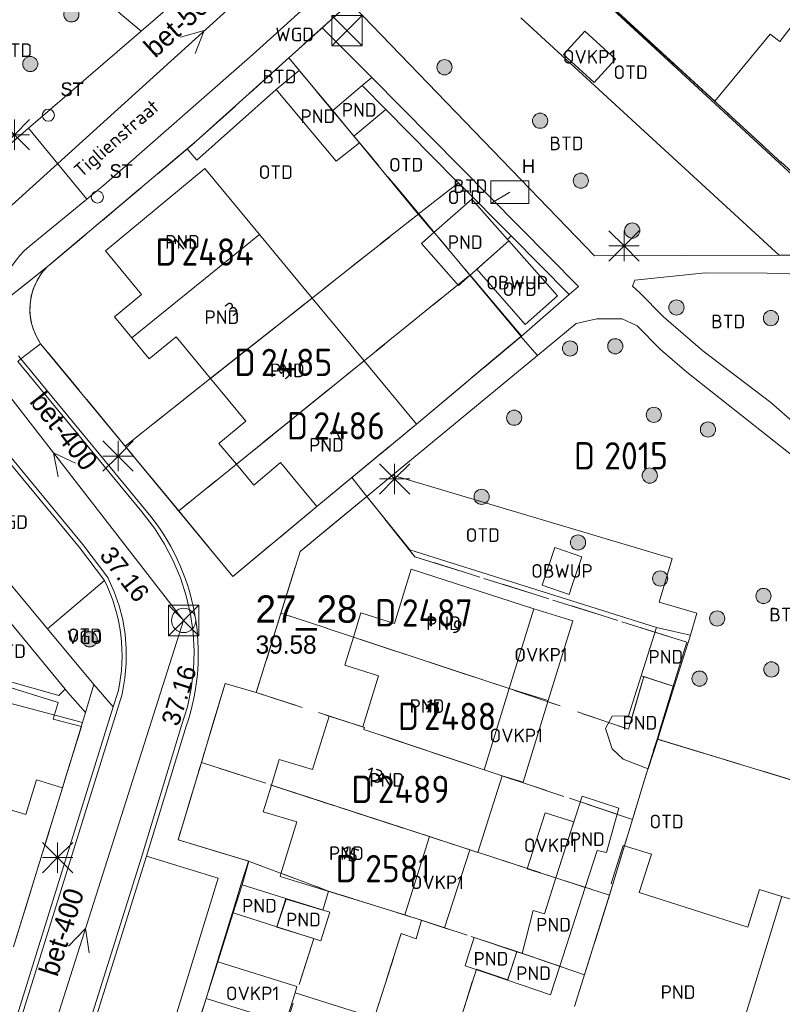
# Model space of a CAD drawing. Header units: metres. Extents: x 207644 to 210135, y 370459 to 373417.
# Tile 63 of 256: x 208638 to 208688, y 371398 to 371463. Entities that reach past the tile are written whole.
import ezdxf
from ezdxf.enums import TextEntityAlignment as Align

# ---------------------------------------------------------------- set-up
doc = ezdxf.new("R2010")
doc.units = ezdxf.units.M
doc.linetypes.add('HIDDEN2', pattern=[4.7625, 3.175, -1.5875])
for name, color, linetype in [('BTD', 7, 'Continuous'), ('combi_kolk', 7, 'Continuous'), ('CON_BxH400x400mm', 7, 'Continuous'), ('CON_BxH500x500mm', 7, 'Continuous'), ('DMM_BxH400x400mm', 7, 'Continuous'), ('DMM_BxH500x500mm', 7, 'Continuous'), ('GB', 1, 'Continuous'), ('GB07', 1, 'Continuous'), ('GB11', 1, 'Continuous'), ('INV_BxH400x400mm', 7, 'Continuous'), ('KAD_Niet_vastgesteld_Perceel', 30, 'Continuous'), ('KAD_perceelnummer', 212, 'Continuous'), ('KAD_sectie', 212, 'Continuous'), ('KAD_Vastgesteld_Perceel', 212, 'Continuous'), ('KO_INSPECTIE', 7, 'Continuous'), ('NAR', 7, 'Continuous'), ('NLV_inspectieput', 7, 'Continuous'), ('NNR_inspectieput', 7, 'Continuous'), ('NOD_inspectieput', 7, 'Continuous'), ('OBWUP', 7, 'Continuous'), ('ORL', 7, 'Continuous'), ('OTD', 7, 'Continuous'), ('OVKP1', 7, 'Continuous'), ('PIJL', 7, 'Continuous'), ('PND', 7, 'Continuous'), ('VGO', 7, 'Continuous'), ('WGD', 7, 'Continuous')]:
    doc.layers.add(name, color=color, linetype=linetype)
for name, color, linetype, lineweight in [('GIMGMV', 7, 'Continuous', 25), ('GMV', 7, 'Continuous', 25), ('GP1', 7, 'Continuous', 30), ('Q21_lantaarnpaal', 1, 'Continuous', 0), ('Q23_kolk', 153, 'Continuous', 0), ('Q26_boom', 72, 'Continuous', 0), ('Q28_rioolput', 153, 'Continuous', 0)]:
    doc.layers.add(name, color=color, linetype=linetype, lineweight=lineweight)
doc.styles.add('ISO', font='isocpeur.ttf', dxfattribs={"height": 1})
doc.styles.add('ISOCP', font='ISOCP.shx', dxfattribs={"height": 1.8})

# ---------------------------------------------------------------- blocks, each defined once
blk = doc.blocks.new('ACMAP_ANN_TEMPLATE_Vastgesteld_Perceelnummer')
at = {"layer": 'KAD_perceelnummer', "style": 'ISOCP'}
blk.add_attdef('Perceelnummer', text='', height=1.8, dxfattribs=at).set_placement((0, 0), align=Align.MIDDLE)
at = {"layer": 'KAD_sectie', "style": 'ISOCP'}
blk.add_attdef('sectie', text='', height=1.8, dxfattribs=at).set_placement((-2.7, 0), align=Align.MIDDLE_RIGHT)
blk = doc.blocks.new('Q26')
blk.add_hatch(color=256).paths.add_polyline_path([(-0.452, -0.01, 1), (0.548, -0.01, 1)])
blk.add_circle((0.048, -0.01), 0.5)
blk = doc.blocks.new('Q21')
for p, q in [((-1, 1), (0, 0)), ((0, 1), (0, 0)), ((0, 0), (1, 1)), ((-1, 0), (0, 0)), ((-1, -1), (0, 0)), ((0, 0), (1, 0)), ((0, 0), (0, -1)), ((0, 0), (1, -1))]:
    blk.add_line(p, q)
blk = doc.blocks.new('Q28')
at = {"linetype": 'Continuous'}
for p, q in [((-1, -1), (1, 1)), ((-1, 1), (1, -1))]:
    blk.add_line(p, q, dxfattribs=at)
blk.add_lwpolyline([(1, 1), (1, -1), (-1, -1), (-1, 1)], close=True)
blk = doc.blocks.new('Q23')
blk.add_line((-1.25, -0.75), (0, 0))
blk.add_lwpolyline([(-1.25, -0.75), (1.25, -0.75), (1.25, 0.75), (-1.25, 0.75), (-1.25, -0.75)])

msp = doc.modelspace()

# ---------------------------------------------------------------- linework, layer by layer
at = {"layer": 'combi_kolk', "color": 253, "lineweight": 13}
for centre in [(208639.81, 371456.83), (208643.04, 371451.44)]:
    msp.add_circle(centre, 0.4, dxfattribs=at)
at = {"layer": 'CON_BxH400x400mm', "color": 253, "linetype": 'Continuous', "lineweight": 13}
for points in [[(208631.56, 371445.64), (208648.72, 371423.55)], [(208648.72, 371423.55), (208635.79, 371382.94)]]:
    msp.add_lwpolyline(points, dxfattribs=at)
at = {"layer": 'CON_BxH500x500mm', "color": 253, "linetype": 'Continuous', "lineweight": 13}
msp.add_lwpolyline([(208668.57, 371479.16), (208631.56, 371445.64)], dxfattribs=at)
at = {"layer": 'GB', "color": 253, "linetype": 'Continuous', "lineweight": 13}
for points in [[(208683.706, 371457.752), (208676.791, 371464.096)], [(208654.822, 371458.516), (208656.331, 371459.775)], [(208656.331, 371459.775), (208658.537, 371457.13)], [(208658.76, 371453.796), (208654.822, 371458.516)], [(208659.934, 371455.456), (208660.308, 371455.008)], [(208650.116, 371453.323), (208643.573, 371447.895)], [(208653.717, 371448.975), (208650.116, 371453.323)], [(208667.708, 371451.308), (208665.206, 371449.099)], [(208670.056, 371448.648), (208667.708, 371451.308)], [(208657.185, 371444.787), (208653.717, 371448.975)], [(208664.391, 371448.38), (208665.206, 371449.099)], [(208670.141, 371448.551), (208667.589, 371446.299)], [(208670.056, 371448.648), (208670.141, 371448.551)], [(208643.573, 371447.895), (208645.944, 371445.019)], [(208667.589, 371446.299), (208666.824, 371445.624)], [(208645.944, 371445.019), (208644.157, 371443.539)], [(208660.608, 371440.652), (208657.185, 371444.787)], [(208644.157, 371443.539), (208645.3, 371442.159)], [(208646.444, 371440.779), (208645.3, 371442.159)], [(208648.231, 371442.227), (208646.444, 371440.779)], [(208650.492, 371439.492), (208648.231, 371442.227)], [(208660.608, 371440.652), (208664.057, 371436.488)], [(208652.819, 371436.678), (208650.492, 371439.492)], [(208651.047, 371435.213), (208652.819, 371436.678)], [(208657.487, 371431.051), (208664.057, 371436.488)], [(208652.193, 371433.838), (208651.047, 371435.213)], [(208653.344, 371432.458), (208655.096, 371433.944)], [(208655.096, 371433.944), (208657.487, 371431.051)], [(208652.193, 371433.838), (208653.344, 371432.458)], [(208662.614, 371423.36), (208663.695, 371426.934)], [(208663.695, 371426.934), (208671.775, 371424.311)], [(208670.16, 371419.058), (208671.775, 371424.311)], [(208659.906, 371422.448), (208660.397, 371424.042)], [(208660.397, 371424.042), (208662.614, 371423.36)], [(208659.335, 371420.595), (208659.906, 371422.448)], [(208670.16, 371419.058), (208659.906, 371422.448)], [(208661.553, 371419.912), (208659.335, 371420.595)], [(208660.515, 371416.54), (208661.553, 371419.912)], [(208668.518, 371413.714), (208670.16, 371419.058)], [(208681.033, 371419.195), (208680.168, 371416.451)], [(208657.217, 371413.723), (208658.31, 371417.25)], [(208658.31, 371417.25), (208660.515, 371416.54)], [(208660.621, 371416.506), (208660.515, 371416.54)], [(208680.168, 371416.451), (208680.101, 371416.24)], [(208668.518, 371413.714), (208660.58, 371416.371)], [(208680.101, 371416.24), (208679.941, 371415.732)], [(208679.322, 371413.769), (208679.941, 371415.732)], [(208654.501, 371412.7), (208655.017, 371414.394)], [(208655.017, 371414.394), (208657.217, 371413.723)], [(208668.094, 371408.271), (208669.686, 371413.322)], [(208669.686, 371413.322), (208668.518, 371413.714)], [(208631.341, 371412.895), (208638.319, 371410.762)], [(208638.319, 371410.762), (208639.026, 371413.056)], [(208639.026, 371413.056), (208640.746, 371412.526)], [(208654.501, 371412.7), (208653.968, 371410.952)], [(208654.501, 371412.7), (208664.907, 371409.31)], [(208640.746, 371412.526), (208637.523, 371402.061)], [(208674.958, 371411.98), (208673.241, 371406.595)], [(208653.968, 371410.952), (208656.168, 371410.281)], [(208656.168, 371410.281), (208655.126, 371406.866)], [(208664.907, 371409.31), (208663.283, 371404.157)], [(208664.907, 371409.31), (208668.094, 371408.271)], [(208675.162, 371405.969), (208675.944, 371408.389)], [(208655.126, 371406.866), (208655.074, 371406.694)], [(208652.579, 371406.146), (208651.972, 371404.287)], [(208655.453, 371405.241), (208652.579, 371406.146)], [(208655.074, 371406.694), (208663.071, 371404.222)], [(208676.996, 371406.18), (208674.456, 371398.129)], [(208673.485, 371400.777), (208675.162, 371405.969)], [(208685.875, 371403.351), (208678.727, 371405.628)], [(208686.649, 371405.832), (208685.875, 371403.351)], [(208688.107, 371405.378), (208686.649, 371405.832)], [(208658.357, 371404.326), (208655.453, 371405.241)], [(208688.107, 371405.378), (208689.992, 371404.79)], [(208654.863, 371403.369), (208651.972, 371404.287)], [(208657.752, 371402.451), (208658.357, 371404.326)], [(208663.071, 371404.222), (208663.283, 371404.157)], [(208654.863, 371403.369), (208657.752, 371402.451)], [(208667.86, 371402.675), (208667.489, 371401.526)], [(208670.663, 371401.726), (208667.86, 371402.675)], [(208667.489, 371401.526), (208667.258, 371400.811)], [(208670.663, 371401.726), (208671.009, 371401.609)], [(208667.258, 371400.811), (208670.05, 371399.861)], [(208672.878, 371398.898), (208673.485, 371400.777)], [(208670.05, 371399.861), (208672.878, 371398.898)], [(208647.666, 371390.464), (208650.196, 371398.638)]]:
    msp.add_lwpolyline(points, dxfattribs=at)
at = {"layer": 'GB07', "color": 253, "linetype": 'Continuous', "lineweight": 13}
for points in [[(208659.934, 371455.456), (208658.537, 371457.13)], [(208653.717, 371448.975), (208645.3, 371442.159)], [(208657.185, 371444.787), (208650.492, 371439.492)], [(208660.608, 371440.652), (208652.193, 371433.838)], [(208681.033, 371419.195), (208678.858, 371419.907)], [(208660.58, 371416.371), (208660.621, 371416.506)], [(208675.162, 371405.969), (208673.241, 371406.595)], [(208654.863, 371403.369), (208655.453, 371405.241)], [(208684.925, 371394.964), (208688.107, 371405.378)], [(208670.663, 371401.726), (208670.05, 371399.861)], [(208673.485, 371400.777), (208671.009, 371401.609)]]:
    msp.add_lwpolyline(points, dxfattribs=at)
at = {"layer": 'GB11', "color": 253, "linetype": 'Continuous', "lineweight": 13}
for points in [[(208689.488, 371463.629), (208687.991, 371461.693)], [(208687.345, 371462.172), (208683.706, 371457.752)], [(208687.991, 371461.693), (208687.345, 371462.172)], [(208658.537, 371457.13), (208660.481, 371458.776)], [(208662.032, 371457.207), (208660.481, 371458.776)], [(208662.032, 371457.207), (208659.934, 371455.456)], [(208660.308, 371455.008), (208658.76, 371453.796)], [(208666.824, 371445.624), (208664.391, 371448.38)], [(208679.858, 371423.076), (208678.858, 371419.907)], [(208679.858, 371423.076), (208680.923, 371422.84)], [(208680.923, 371422.84), (208682.1, 371422.58)], [(208682.1, 371422.58), (208681.033, 371419.195)], [(208678.858, 371419.907), (208678.026, 371417.27)], [(208676.932, 371417.252), (208676.51, 371416.428)], [(208678.026, 371417.27), (208676.932, 371417.252)], [(208676.51, 371416.428), (208676.94, 371415.094)], [(208676.94, 371415.094), (208677.673, 371414.406)], [(208677.673, 371414.406), (208679.322, 371413.769)], [(208677.374, 371411.187), (208674.958, 371411.98)], [(208676.576, 371408.268), (208677.374, 371411.187)], [(208677.67, 371408.737), (208676.868, 371406.22)], [(208679.529, 371408.145), (208677.67, 371408.737)], [(208675.944, 371408.389), (208676.576, 371408.268)], [(208678.727, 371405.628), (208679.529, 371408.145)], [(208672.486, 371404.229), (208673.241, 371406.595)], [(208676.868, 371406.22), (208676.996, 371406.18)], [(208671.009, 371401.609), (208671.749, 371404.444)], [(208671.749, 371404.444), (208672.486, 371404.229)], [(208655.437, 371397.028), (208650.196, 371398.638)]]:
    msp.add_lwpolyline(points, dxfattribs=at)
at = {"layer": 'GIMGMV', "color": 253, "linetype": 'Continuous', "lineweight": 13}
for points in [[(208670.141, 371448.551), (208668.019, 371446.679)], [(208673.342, 371444.923), (208670.141, 371448.551)], [(208668.019, 371446.679), (208671.221, 371443.05)], [(208671.221, 371443.05), (208673.342, 371444.923)], [(208673.17, 371428.353), (208672.321, 371425.877)], [(208674.95, 371427.742), (208673.17, 371428.353)], [(208674.286, 371425.807), (208674.95, 371427.742)], [(208672.321, 371425.877), (208674.101, 371425.266)], [(208674.101, 371425.266), (208674.286, 371425.807)]]:
    msp.add_lwpolyline(points, dxfattribs=at)
at = {"layer": 'GMV', "color": 253, "linetype": 'Continuous', "lineweight": 13}
for points in [[(208637.957, 371469.089), (208645.926, 371462.364)], [(208653.267, 371460.831), (208661.921, 371468.672)], [(208645.926, 371462.364), (208647.821, 371463.995)], [(208675.77, 371447.564), (208659.928, 371463.998)], [(208676.731, 371464.033), (208690.48, 371451.343)], [(208657.851, 371462.594), (208659.001, 371463.63)], [(208670.936, 371463.235), (208687.436, 371448.067)], [(208649.554, 371455.116), (208657.851, 371462.594)], [(208661.105, 371459.305), (208657.851, 371462.594)], [(208638.5, 371455.976), (208645.926, 371462.364)], [(208643.468, 371452.214), (208653.267, 371460.831)], [(208660.481, 371458.776), (208661.105, 371459.305)], [(208674.723, 371445.539), (208661.105, 371459.305)], [(208654.822, 371458.516), (208649.578, 371453.875)], [(208662.032, 371457.207), (208666.65, 371452.54)], [(208637.156, 371454.819), (208638.5, 371455.976)], [(208638.5, 371455.976), (208642.35, 371451.298)], [(208648.957, 371454.613), (208649.554, 371455.116)], [(208660.308, 371455.008), (208664.172, 371450.313)], [(208648.957, 371454.613), (208639.725, 371446.836)], [(208649.331, 371454.168), (208648.957, 371454.613)], [(208649.578, 371453.875), (208649.331, 371454.168)], [(208642.35, 371451.298), (208643.468, 371452.214)], [(208664.172, 371450.313), (208666.813, 371452.375)], [(208666.65, 371452.54), (208666.813, 371452.375)], [(208670.297, 371448.875), (208666.813, 371452.375)], [(208640.988, 371450.181), (208642.35, 371451.298)], [(208638.538, 371448.174), (208640.988, 371450.181)], [(208664.172, 371450.313), (208665.206, 371449.099)], [(208670.297, 371448.875), (208670.056, 371448.648)], [(208674.084, 371445.042), (208670.297, 371448.875)], [(208687.94, 371447.604), (208675.77, 371447.564)], [(208687.436, 371448.067), (208687.94, 371447.604)], [(208687.94, 371447.604), (208689.319, 371447.608)], [(208667.589, 371446.299), (208670.93, 371442.344)], [(208683.078, 371446.458), (208678.432, 371445.972)], [(208687.158, 371446.417), (208683.078, 371446.458)], [(208689.345, 371446.365), (208687.158, 371446.417)], [(208678.432, 371445.972), (208678.28, 371445.56)], [(208674.115, 371445.01), (208670.979, 371442.286)], [(208674.115, 371445.01), (208674.084, 371445.042)], [(208674.115, 371445.01), (208674.723, 371445.539)], [(208678.28, 371445.56), (208678.749, 371445.141)], [(208678.749, 371445.141), (208680.33, 371443.558)], [(208674.56, 371443.114), (208672.02, 371441.009)], [(208675.923, 371443.425), (208674.56, 371443.114)], [(208677.608, 371443.408), (208675.923, 371443.425)], [(208678.579, 371442.955), (208677.608, 371443.408)], [(208680.33, 371443.558), (208682.909, 371441.315)], [(208680.131, 371441.402), (208678.579, 371442.955)], [(208639.302, 371441.776), (208637.997, 371440.784)], [(208651.965, 371426.443), (208639.302, 371441.776)], [(208664.057, 371436.488), (208670.934, 371442.247)], [(208670.93, 371442.344), (208670.979, 371442.286)], [(208670.979, 371442.286), (208670.934, 371442.247)], [(208670.934, 371442.247), (208672.02, 371441.009)], [(208681.86, 371439.907), (208680.131, 371441.402)], [(208682.909, 371441.315), (208687.398, 371437.9)], [(208637.793, 371440.599), (208637.997, 371440.784)], [(208637.793, 371440.599), (208645.974, 371430.697)], [(208637.997, 371440.784), (208637.839, 371440.975)], [(208637.997, 371440.784), (208646.262, 371430.779)], [(208662.465, 371433.117), (208672.02, 371441.009)], [(208690.746, 371432.875), (208681.86, 371439.907)], [(208687.398, 371437.9), (208690.592, 371435.089)], [(208634.551, 371437.657), (208642.089, 371428.563)], [(208634.794, 371436.894), (208641.863, 371428.366)], [(208630.9, 371433.632), (208639.76, 371422.994)], [(208662.465, 371433.117), (208660.778, 371431.723)], [(208662.465, 371433.117), (208680.891, 371427.625)], [(208660.778, 371431.723), (208656.386, 371428.096)], [(208660.778, 371431.723), (208663.627, 371428.193)], [(208645.974, 371430.697), (208646.799, 371429.621)], [(208657.487, 371431.051), (208651.965, 371426.443)], [(208646.799, 371429.621), (208647.463, 371428.581)], [(208641.863, 371428.366), (208643.497, 371426.187)], [(208642.089, 371428.563), (208643.723, 371426.384)], [(208647.463, 371428.581), (208648.036, 371427.488)], [(208663.627, 371428.193), (208664.024, 371428.068)], [(208648.036, 371427.488), (208648.513, 371426.35)], [(208656.386, 371428.096), (208653.507, 371418.796)], [(208664.024, 371428.068), (208679.858, 371423.076)], [(208680.891, 371427.625), (208680.047, 371424.75)], [(208643.497, 371426.187), (208639.76, 371422.994)], [(208643.723, 371426.384), (208644.148, 371425.435)], [(208648.513, 371426.35), (208648.89, 371425.175)], [(208640.908, 371419.026), (208635.101, 371426.078)], [(208644.148, 371425.435), (208644.466, 371424.524)], [(208648.89, 371425.175), (208649.166, 371423.972)], [(208644.466, 371424.524), (208644.706, 371423.59)], [(208680.047, 371424.75), (208682.508, 371424.024)], [(208644.706, 371423.59), (208644.865, 371422.638)], [(208649.166, 371423.972), (208649.338, 371422.75)], [(208682.508, 371424.024), (208682.1, 371422.58)], [(208642.811, 371419.33), (208639.76, 371422.994)], [(208644.865, 371422.638), (208644.942, 371421.677)], [(208649.338, 371422.75), (208649.404, 371421.518)], [(208644.942, 371421.677), (208644.938, 371420.712)], [(208649.404, 371421.518), (208649.365, 371420.285)], [(208640.49, 371418.604), (208633.516, 371420.585)], [(208644.938, 371420.712), (208644.851, 371419.751)], [(208644.851, 371419.751), (208644.664, 371418.694)], [(208649.365, 371420.285), (208649.22, 371419.059)], [(208642.051, 371416.832), (208631.384, 371419.66)], [(208640.908, 371419.026), (208640.49, 371418.604)], [(208641.086, 371418.81), (208640.908, 371419.026)], [(208642.811, 371419.33), (208642.251, 371417.491)], [(208644.088, 371417.852), (208642.811, 371419.33)], [(208651.453, 371419.399), (208648.359, 371409.106)], [(208649.22, 371419.059), (208648.97, 371417.851)], [(208653.507, 371418.796), (208651.453, 371419.399)], [(208644.664, 371418.694), (208637.233, 371394.824)], [(208642.251, 371417.491), (208641.086, 371418.81)], [(208644.088, 371417.852), (208644.403, 371418.863)], [(208636.944, 371394.905), (208644.088, 371417.852)], [(208648.97, 371417.851), (208648.588, 371416.634)], [(208642.051, 371416.832), (208642.251, 371417.491)], [(208640.746, 371412.526), (208642.051, 371416.832)], [(208648.588, 371416.634), (208645.985, 371408.079)], [(208646.279, 371408.022), (208648.882, 371416.577)], [(208679.941, 371415.732), (208690.639, 371412.461)], [(208648.359, 371409.106), (208653.022, 371407.694)], [(208645.985, 371408.079), (208639.632, 371387.826)], [(208639.926, 371387.769), (208646.279, 371408.022)], [(208650.992, 371406.578), (208646.279, 371408.022)], [(208653.022, 371407.694), (208652.579, 371406.146)], [(208644.943, 371386.842), (208650.992, 371406.578)], [(208650.962, 371401.074), (208651.972, 371404.287)], [(208650.196, 371398.638), (208650.962, 371401.074)]]:
    msp.add_lwpolyline(points, dxfattribs=at)
for points in [[(208637.055, 371442.281, -0.330034), (208638.538, 371448.174)], [(208639.725, 371446.836, 0.359093), (208639.302, 371441.776)], [(208648.882, 371416.577, 0.263071), (208646.262, 371430.779)], [(208643.497, 371426.187, -0.172039), (208644.403, 371418.863)]]:
    msp.add_lwpolyline(points, format="xyb", dxfattribs=at)
at = {"layer": 'GP1', "color": 253, "linetype": 'Continuous', "lineweight": 13}
for points in [[(208675.146, 371462.376), (208673.728, 371460.822)], [(208677.166, 371460.532), (208675.146, 371462.376)], [(208673.728, 371460.822), (208675.749, 371458.979)], [(208675.749, 371458.979), (208677.166, 371460.532)], [(208671.775, 371424.311), (208674.347, 371423.52)], [(208674.347, 371423.52), (208672.732, 371418.268)], [(208670.16, 371419.058), (208672.732, 371418.268)], [(208671.081, 371412.893), (208672.732, 371418.268)], [(208669.686, 371413.322), (208671.081, 371412.893)], [(208671.351, 371407.198), (208672.526, 371410.883)], [(208672.526, 371410.883), (208674.416, 371410.28)], [(208674.416, 371410.28), (208673.241, 371406.595)], [(208664.907, 371409.31), (208667.571, 371408.442)], [(208667.571, 371408.442), (208665.896, 371403.305)], [(208673.241, 371406.595), (208671.351, 371407.198)], [(208665.896, 371403.305), (208663.283, 371404.157)], [(208656.185, 371399.432), (208650.962, 371401.074)], [(208655.437, 371397.028), (208656.054, 371399.017)], [(208656.054, 371399.017), (208656.185, 371399.432)], [(208656.054, 371399.017), (208661.279, 371397.375)]]:
    msp.add_lwpolyline(points, dxfattribs=at)
at = {"layer": 'KAD_Niet_vastgesteld_Perceel', "color": 253, "linetype": 'HIDDEN2', "lineweight": 13}
msp.add_lwpolyline([(208659.001, 371463.63), (208655.641, 371460.602), (208649.554, 371455.116), (208639.725, 371446.836), (208626.62, 371436.379)], dxfattribs=at)
at = {"layer": 'KAD_Vastgesteld_Perceel', "color": 253, "linetype": 'HIDDEN2', "lineweight": 13}
for points in [[(208668.248, 371471.888), (208671.436, 371474.912), (208674.132, 371477.639), (208694.932, 371458.312), (208690.365, 371451.626), (208668.248, 371471.888)], [(208655.641, 371460.602), (208659.534, 371455.935), (208664.203, 371450.339), (208644.864, 371435.04), (208639.302, 371441.776), (208639.021, 371442.248), (208638.807, 371442.755), (208638.665, 371443.286), (208638.597, 371443.832), (208638.605, 371444.382), (208638.688, 371444.925), (208638.846, 371445.452), (208639.074, 371445.953), (208639.369, 371446.417), (208639.725, 371446.836), (208649.554, 371455.116), (208655.641, 371460.602)], [(208648.396, 371430.764), (208644.864, 371435.04), (208664.203, 371450.339), (208667.578, 371446.296), (208648.396, 371430.764)], [(208664.057, 371436.488), (208659.793, 371432.96), (208657.487, 371431.051), (208651.965, 371426.443), (208648.396, 371430.764), (208667.578, 371446.296), (208670.947, 371442.258), (208664.057, 371436.488)], [(208655.127, 371424.028), (208656.386, 371428.096), (208660.78, 371431.725), (208663.956, 371427.751), (208681.852, 371422.12), (208680.962, 371419.218), (208679.026, 371419.852), (208678.017, 371416.38), (208670.159, 371419.058), (208655.127, 371424.028)], [(208680.962, 371419.218), (208679.899, 371415.741), (208678.278, 371410.446), (208660.58, 371416.371), (208660.621, 371416.506), (208653.507, 371418.796), (208655.127, 371424.028), (208670.159, 371419.058), (208678.017, 371416.38), (208679.026, 371419.852), (208680.962, 371419.218)], [(208678.278, 371410.446), (208676.996, 371406.18), (208676.767, 371405.446), (208649.891, 371414.202), (208651.453, 371419.399), (208653.507, 371418.796), (208660.621, 371416.506), (208660.58, 371416.371), (208678.278, 371410.446)], [(208670.664, 371401.738), (208664.383, 371403.804), (208658.266, 371405.726), (208652.996, 371407.69), (208648.359, 371409.106), (208649.891, 371414.202), (208676.767, 371405.446), (208675.114, 371400.211), (208670.664, 371401.738)], [(208658.266, 371405.726), (208657.877, 371404.47), (208655.468, 371405.201), (208654.858, 371403.353), (208657.285, 371402.601), (208650.643, 371381.694), (208645.497, 371383.252), (208647.666, 371390.464), (208650.196, 371398.638), (208651.93, 371404.306), (208652.512, 371406.21), (208652.996, 371407.69), (208658.266, 371405.726)], [(208658.266, 371405.726), (208664.383, 371403.804), (208664.032, 371402.569), (208663.05, 371402.922), (208655.774, 371380.14), (208650.643, 371381.694), (208657.285, 371402.601), (208654.858, 371403.353), (208655.468, 371405.201), (208657.877, 371404.47), (208658.266, 371405.726)], [(208670.664, 371401.738), (208670.063, 371399.876), (208667.996, 371400.586), (208661.077, 371378.535), (208655.774, 371380.14), (208663.05, 371402.922), (208664.032, 371402.569), (208664.383, 371403.804), (208670.664, 371401.738)]]:
    msp.add_lwpolyline(points, close=True, dxfattribs=at)
for points in [[(208668.248, 371471.888), (208690.365, 371451.626), (208694.932, 371458.312), (208699.65, 371465.246)], [(208710.077, 371397.459), (208712.689, 371405.743), (208679.899, 371415.741), (208680.962, 371419.218), (208681.852, 371422.12), (208663.956, 371427.751), (208660.78, 371431.725), (208659.793, 371432.96), (208664.057, 371436.488), (208670.947, 371442.258), (208667.578, 371446.296), (208664.203, 371450.339), (208659.534, 371455.935), (208655.641, 371460.602), (208655.641, 371460.602), (208659.001, 371463.63)], [(208626.62, 371436.379), (208639.725, 371446.836), (208639.369, 371446.417), (208639.074, 371445.953), (208638.846, 371445.452), (208638.688, 371444.925), (208638.605, 371444.382), (208638.597, 371443.832), (208638.665, 371443.286), (208638.807, 371442.755), (208639.021, 371442.248), (208639.302, 371441.776), (208644.864, 371435.04), (208648.396, 371430.764), (208651.965, 371426.443), (208657.487, 371431.051), (208659.793, 371432.96), (208660.78, 371431.725), (208656.386, 371428.096), (208655.127, 371424.028), (208653.507, 371418.796), (208651.453, 371419.399), (208649.891, 371414.202), (208648.359, 371409.106), (208652.996, 371407.69), (208652.512, 371406.21), (208651.93, 371404.306), (208650.196, 371398.638), (208647.666, 371390.464)], [(208613.41, 371426.554), (208640.454, 371418.153), (208640.118, 371417.057), (208641.988, 371416.575), (208637.523, 371402.061)], [(208637.523, 371402.061), (208641.988, 371416.575), (208640.118, 371417.057), (208640.454, 371418.153), (208613.41, 371426.554)], [(208661.077, 371378.535), (208667.996, 371400.586), (208670.063, 371399.876), (208670.664, 371401.738), (208675.114, 371400.211), (208676.767, 371405.446), (208676.996, 371406.18), (208678.278, 371410.446), (208679.899, 371415.741), (208679.899, 371415.741), (208712.689, 371405.743), (208710.077, 371397.459)]]:
    msp.add_lwpolyline(points, dxfattribs=at)
at = {"layer": 'NOD_inspectieput', "color": 253, "lineweight": 13}
msp.add_circle((208648.72, 371423.55), 0.8, dxfattribs=at)
at = {"layer": 'PIJL', "color": 253, "lineweight": 13}
for points in [[(208648.51, 371461.97), (208650.07, 371462.4), (208649.48, 371460.9)], [(208641.59, 371433.9), (208640.14, 371434.59), (208640.45, 371433.02)], [(208641.13, 371402.09), (208642.26, 371403.25), (208642.5, 371401.65)]]:
    msp.add_lwpolyline(points, dxfattribs=at)

# ---------------------------------------------------------------- block references
at = {"layer": 'KAD_Vastgesteld_Perceel', "color": 253, "linetype": 'HIDDEN2', "lineweight": 13}
ref = msp.add_blockref('ACMAP_ANN_TEMPLATE_Vastgesteld_Perceelnummer', (208650.957, 371447.821), dxfattribs=at)
ref.add_attrib('Perceelnummer', '2484', dxfattribs={"layer": 'KAD_perceelnummer', "lineweight": 13, "height": 1.8, "style": 'ISOCP'}).set_placement((208650.957, 371447.821), align=Align.MIDDLE)
ref.add_attrib('sectie', 'D', dxfattribs={"layer": 'KAD_sectie', "lineweight": 13, "height": 1.8, "style": 'ISOCP'}).set_placement((208648.257, 371447.821), align=Align.MIDDLE_RIGHT)
ref = msp.add_blockref('ACMAP_ANN_TEMPLATE_Vastgesteld_Perceelnummer', (208656.157, 371440.551), dxfattribs=at)
ref.add_attrib('Perceelnummer', '2485', dxfattribs={"layer": 'KAD_perceelnummer', "lineweight": 13, "height": 1.8, "style": 'ISOCP'}).set_placement((208656.157, 371440.551), align=Align.MIDDLE)
ref.add_attrib('sectie', 'D', dxfattribs={"layer": 'KAD_sectie', "lineweight": 13, "height": 1.8, "style": 'ISOCP'}).set_placement((208653.457, 371440.551), align=Align.MIDDLE_RIGHT)
ref = msp.add_blockref('ACMAP_ANN_TEMPLATE_Vastgesteld_Perceelnummer', (208659.616, 371436.37), dxfattribs=at)
ref.add_attrib('Perceelnummer', '2486', dxfattribs={"layer": 'KAD_perceelnummer', "lineweight": 13, "height": 1.8, "style": 'ISOCP'}).set_placement((208659.616, 371436.37), align=Align.MIDDLE)
ref.add_attrib('sectie', 'D', dxfattribs={"layer": 'KAD_sectie', "lineweight": 13, "height": 1.8, "style": 'ISOCP'}).set_placement((208656.916, 371436.37), align=Align.MIDDLE_RIGHT)
ref = msp.add_blockref('ACMAP_ANN_TEMPLATE_Vastgesteld_Perceelnummer', (208678.517, 371434.394), dxfattribs=at)
ref.add_attrib('Perceelnummer', '2015', dxfattribs={"layer": 'KAD_perceelnummer', "lineweight": 13, "height": 1.8, "style": 'ISOCP'}).set_placement((208678.517, 371434.394), align=Align.MIDDLE)
ref.add_attrib('sectie', 'D', dxfattribs={"layer": 'KAD_sectie', "lineweight": 13, "height": 1.8, "style": 'ISOCP'}).set_placement((208675.817, 371434.394), align=Align.MIDDLE_RIGHT)
ref = msp.add_blockref('ACMAP_ANN_TEMPLATE_Vastgesteld_Perceelnummer', (208665.422, 371424.053), dxfattribs=at)
ref.add_attrib('Perceelnummer', '2487', dxfattribs={"layer": 'KAD_perceelnummer', "lineweight": 13, "height": 1.8, "style": 'ISOCP'}).set_placement((208665.422, 371424.053), align=Align.MIDDLE)
ref.add_attrib('sectie', 'D', dxfattribs={"layer": 'KAD_sectie', "lineweight": 13, "height": 1.8, "style": 'ISOCP'}).set_placement((208662.722, 371424.053), align=Align.MIDDLE_RIGHT)
ref = msp.add_blockref('ACMAP_ANN_TEMPLATE_Vastgesteld_Perceelnummer', (208666.926, 371417.237), dxfattribs=at)
ref.add_attrib('Perceelnummer', '2488', dxfattribs={"layer": 'KAD_perceelnummer', "lineweight": 13, "height": 1.8, "style": 'ISOCP'}).set_placement((208666.926, 371417.237), align=Align.MIDDLE)
ref.add_attrib('sectie', 'D', dxfattribs={"layer": 'KAD_sectie', "lineweight": 13, "height": 1.8, "style": 'ISOCP'}).set_placement((208664.226, 371417.237), align=Align.MIDDLE_RIGHT)
ref = msp.add_blockref('ACMAP_ANN_TEMPLATE_Vastgesteld_Perceelnummer', (208663.864, 371412.423), dxfattribs=at)
ref.add_attrib('Perceelnummer', '2489', dxfattribs={"layer": 'KAD_perceelnummer', "lineweight": 13, "height": 1.8, "style": 'ISOCP'}).set_placement((208663.864, 371412.423), align=Align.MIDDLE)
ref.add_attrib('sectie', 'D', dxfattribs={"layer": 'KAD_sectie', "lineweight": 13, "height": 1.8, "style": 'ISOCP'}).set_placement((208661.164, 371412.423), align=Align.MIDDLE_RIGHT)
ref = msp.add_blockref('ACMAP_ANN_TEMPLATE_Vastgesteld_Perceelnummer', (208662.828, 371407.207), dxfattribs=at)
ref.add_attrib('Perceelnummer', '2581', dxfattribs={"layer": 'KAD_perceelnummer', "lineweight": 13, "height": 1.8, "style": 'ISOCP'}).set_placement((208662.828, 371407.207), align=Align.MIDDLE)
ref.add_attrib('sectie', 'D', dxfattribs={"layer": 'KAD_sectie', "lineweight": 13, "height": 1.8, "style": 'ISOCP'}).set_placement((208660.128, 371407.207), align=Align.MIDDLE_RIGHT)
at = {"layer": 'Q21_lantaarnpaal', "color": 253}
for p in [(208637.574, 371455.54), (208677.728, 371448.224), (208644.397, 371434.378), (208662.615, 371432.873), (208640.418, 371407.929)]:
    msp.add_blockref('Q21', p, dxfattribs=at)
at = {"layer": 'Q23_kolk', "color": 253}
msp.add_blockref('Q23', (208670.197, 371451.76), dxfattribs=at)
at = {"layer": 'Q26_boom', "color": 253}
for p in [(208641.279, 371463.48), (208638.573, 371460.212), (208665.85, 371459.999), (208672.147, 371456.476), (208674.832, 371452.528), (208678.216, 371449.24), (208681.125, 371444.171), (208687.349, 371443.477), (208674.121, 371441.477), (208677.098, 371441.62), (208670.443, 371436.913), (208679.637, 371437.101), (208683.204, 371436.135), (208679.369, 371433.102), (208668.294, 371431.702), (208674.645, 371428.696), (208680.058, 371426.322), (208686.857, 371425.173), (208683.807, 371423.688), (208642.482, 371422.314), (208687.379, 371420.335), (208682.644, 371419.728)]:
    msp.add_blockref('Q26', p, dxfattribs=at)
at = {"layer": 'Q28_rioolput', "color": 253}
for p in [(208659.476, 371462.396), (208648.721, 371423.547)]:
    msp.add_blockref('Q28', p, dxfattribs=at)

# ---------------------------------------------------------------- texts
at = {"layer": 'BTD', "color": 253, "linetype": 'Continuous', "lineweight": 13, "style": 'ISO'}
for p in [(208637.622, 371461.11), (208655.031, 371459.371), (208673.934, 371454.974), (208667.602, 371452.16), (208684.585, 371443.242), (208688.413, 371423.932), (208637.212, 371421.525)]:
    msp.add_text('BTD', height=0.9, dxfattribs=at).set_placement(p, align=Align.MIDDLE_CENTER)
at = {"layer": 'DMM_BxH400x400mm', "color": 253, "lineweight": 13}
for rotation, p in [(307.84, (208638.52, 371437.95)), (72.34, (208640.4, 371400.02))]:
    msp.add_text('bet-400', height=1.3, rotation=rotation, dxfattribs=at).set_placement(p)
at = {"layer": 'DMM_BxH500x500mm', "color": 253, "lineweight": 13}
msp.add_text('bet-500', height=1.3, rotation=42.17, dxfattribs=at).set_placement((208646.84, 371460.55))
at = {"layer": 'INV_BxH400x400mm', "color": 253, "lineweight": 13}
for rotation, p in [(307.84, (208643.13, 371427.82)), (72.34, (208648.37, 371416.52))]:
    msp.add_text('37.16', height=1.2, rotation=rotation, dxfattribs=at).set_placement(p)
at = {"layer": 'KO_INSPECTIE', "color": 253, "lineweight": 13}
for s, p in [('ST', (208640.61, 371458.09)), ('ST', (208643.84, 371452.7)), ('H', (208671, 371453.02))]:
    msp.add_text(s, height=0.9, dxfattribs=at).set_placement(p)
at = {"layer": 'NAR', "color": 253, "linetype": 'Continuous', "lineweight": 13, "style": 'ISO'}
for s, rotation, p in [('1', 39.6, (208648.423, 371448.299)), ('3', 39.7, (208651.89, 371444.08)), ('5', 39.8, (208655.327, 371439.92)), ('7', 39.8, (208658.818, 371435.719)), ('9', 342.9, (208666.724, 371423.119)), ('11', 342.9, (208665.103, 371417.85)), ('13', 342.8, (208661.29, 371413.353)), ('15', 343, (208659.702, 371408.157))]:
    msp.add_text(s, height=0.9, rotation=rotation, dxfattribs=at).set_placement(p, align=Align.MIDDLE_CENTER)
at = {"layer": 'NLV_inspectieput', "color": 253, "lineweight": 13}
msp.add_text('39.58', height=1.2, dxfattribs=at).set_placement((208653.46, 371421.36))
at = {"layer": 'NNR_inspectieput', "color": 253, "lineweight": 13}
msp.add_text('27_28', height=1.8, dxfattribs=at).set_placement((208653.46, 371423.4))
at = {"layer": 'OBWUP', "color": 253, "linetype": 'Continuous', "lineweight": 13, "style": 'ISO'}
for p in [(208670.681, 371445.801), (208673.636, 371426.81)]:
    msp.add_text('OBWUP', height=0.9, dxfattribs=at).set_placement(p, align=Align.MIDDLE_CENTER)
at = {"layer": 'ORL', "color": 253, "linetype": 'Continuous', "lineweight": 13, "style": 'ISO'}
msp.add_text('Tiglienstraat', height=0.9, rotation=41.3, dxfattribs=at).set_placement((208644.299, 371455.313), align=Align.MIDDLE_CENTER)
at = {"layer": 'OTD', "color": 253, "linetype": 'Continuous', "lineweight": 13, "style": 'ISO'}
for p in [(208678.154, 371459.66), (208654.788, 371453.084), (208663.374, 371453.567), (208667.235, 371451.421), (208670.852, 371445.375), (208668.42, 371429.175), (208642.212, 371422.569), (208680.522, 371410.305)]:
    msp.add_text('OTD', height=0.9, dxfattribs=at).set_placement(p, align=Align.MIDDLE_CENTER)
at = {"layer": 'OVKP1', "color": 253, "linetype": 'Continuous', "lineweight": 13, "style": 'ISO'}
for p in [(208675.447, 371460.678), (208672.254, 371421.29), (208670.625, 371415.974), (208672.884, 371408.739), (208665.427, 371406.3), (208653.258, 371398.985)]:
    msp.add_text('OVKP1', height=0.9, dxfattribs=at).set_placement(p, align=Align.MIDDLE_CENTER)
at = {"layer": 'PND', "color": 253, "linetype": 'Continuous', "lineweight": 13, "style": 'ISO'}
for p in [(208660.285, 371457.18), (208657.565, 371456.762), (208648.645, 371448.486), (208667.266, 371448.466), (208651.243, 371443.529), (208655.55, 371440.025), (208658.125, 371435.11), (208665.841, 371423.362), (208680.479, 371421.157), (208664.748, 371417.912), (208678.772, 371416.808), (208662.094, 371413.045), (208675.308, 371409.143), (208659.438, 371408.219), (208653.713, 371404.762), (208656.61, 371403.845), (208673.086, 371403.51), (208668.961, 371401.267), (208671.768, 371400.315), (208681.282, 371399.069)]:
    msp.add_text('PND', height=0.9, dxfattribs=at).set_placement(p, align=Align.MIDDLE_CENTER)
at = {"layer": 'VGO', "color": 253, "linetype": 'Continuous', "lineweight": 13, "style": 'ISO'}
msp.add_text('VGO', height=0.9, dxfattribs=at).set_placement((208642.198, 371422.446), align=Align.MIDDLE_CENTER)
at = {"layer": 'WGD', "color": 253, "linetype": 'Continuous', "lineweight": 13, "style": 'ISO'}
for p in [(208656.035, 371462.148), (208637.199, 371430.031)]:
    msp.add_text('WGD', height=0.9, dxfattribs=at).set_placement(p, align=Align.MIDDLE_CENTER)

doc.saveas('drawing.dxf')
